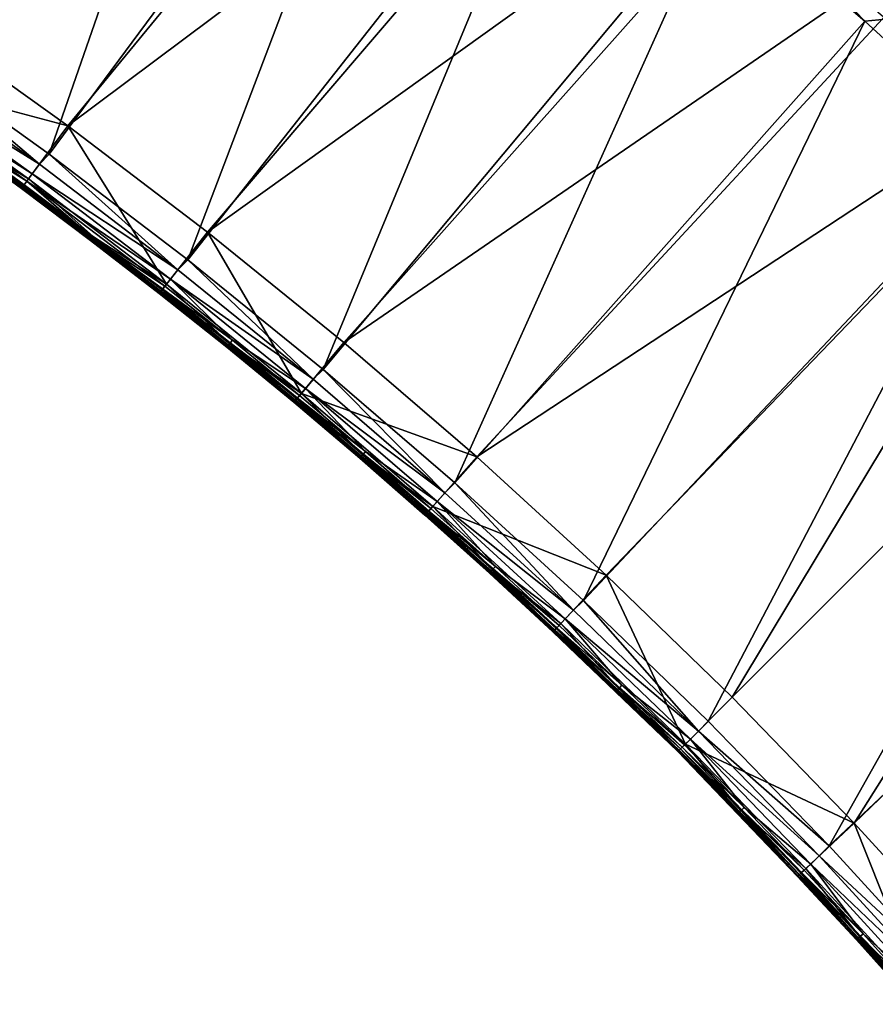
# Model space of a CAD drawing. Header units: metres. Extents: x 1030 to 1344, y -356 to -42.
# Tile 8 of 12: x 1148 to 1206, y -210 to -143. Entities that reach past the tile are written whole.
import ezdxf

# ---------------------------------------------------------------- set-up
doc = ezdxf.new("R2010")
doc.units = ezdxf.units.M

msp = doc.modelspace()

# ---------------------------------------------------------------- linework, layer by layer
at = {"layer": 'None'}
for points in [[(1131.894165, -136.381592, -30.250669), (1174.332275, -101.86322, 0.005715), (1141.793823, -143.054047, -30.250669)], [(1131.894165, -136.381592, -30.250669), (1174.332275, -101.86322, 0.005715), (1141.793823, -143.054047, -30.250669)], [(1174.332275, -101.86322, 0.005715), (1184.812622, -109.481857, 0.005715), (1141.793823, -143.054047, -30.250669)], [(1174.332275, -101.86322, 0.005715), (1184.812622, -109.481857, 0.005715), (1141.793823, -143.054047, -30.250669)], [(1130.769531, -138.399216, -14.260289), (1140.599487, -145.030258, -14.260289), (1153.758423, -103.233139, 9.996095)], [(1140.599487, -145.030258, -14.260289), (1164.598022, -110.545135, 9.996095), (1153.758423, -103.233139, 9.996095)], [(1141.793823, -143.054047, -30.250669), (1184.812622, -109.481857, 0.005715), (1151.494995, -150.011841, -30.250669)], [(1141.793823, -143.054047, -30.250669), (1184.812622, -109.481857, 0.005715), (1151.494995, -150.011841, -30.250669)], [(1184.812622, -109.481857, 0.005715), (1195.073853, -117.393173, 0.005715), (1151.494995, -150.011841, -30.250669)], [(1184.812622, -109.481857, 0.005715), (1195.073853, -117.393173, 0.005715), (1151.494995, -150.011841, -30.250669)], [(1140.599487, -145.030258, -14.260289), (1150.230103, -151.942169, -14.260289), (1164.598022, -110.545135, 9.996095)], [(1150.230103, -151.942169, -14.260289), (1175.224121, -118.171761, 9.996095), (1164.598022, -110.545135, 9.996095)], [(1151.494995, -150.011841, -30.250669), (1195.073853, -117.393173, 0.005715), (1160.987915, -157.251022, -30.250669)], [(1151.494995, -150.011841, -30.250669), (1195.073853, -117.393173, 0.005715), (1160.987915, -157.251022, -30.250669)], [(1195.073853, -117.393173, 0.005715), (1205.106689, -125.592094, 0.005715), (1160.987915, -157.251022, -30.250669)], [(1195.073853, -117.393173, 0.005715), (1205.106689, -125.592094, 0.005715), (1160.987915, -157.251022, -30.250669)], [(1150.230103, -151.942169, -14.260289), (1159.6521, -159.131317, -14.260289), (1175.224121, -118.171761, 9.996095)], [(1159.6521, -159.131317, -14.260289), (1185.626221, -126.109131, 9.996095), (1175.224121, -118.171761, 9.996095)], [(1160.987915, -157.251022, -30.250669), (1205.106689, -125.592094, 0.005715), (1170.263428, -164.766846, -30.250669)], [(1160.987915, -157.251022, -30.250669), (1205.106689, -125.592094, 0.005715), (1170.263428, -164.766846, -30.250669)], [(1205.106689, -125.592094, 0.005715), (1214.902466, -134.072998, 0.005715), (1170.263428, -164.766846, -30.250669)], [(1205.106689, -125.592094, 0.005715), (1214.902466, -134.072998, 0.005715), (1170.263428, -164.766846, -30.250669)], [(1159.6521, -159.131317, -14.260289), (1168.856445, -166.593658, -14.260289), (1185.626221, -126.109131, 9.996095)], [(1168.856445, -166.593658, -14.260289), (1195.793579, -134.352646, 9.996095), (1185.626221, -126.109131, 9.996095)], [(1168.856445, -166.593658, -14.260289), (1177.834473, -174.323059, -14.260289), (1195.793579, -134.352646, 9.996095)], [(1170.263428, -164.766846, -30.250669), (1214.902466, -134.072998, 0.005715), (1179.312622, -172.553925, -30.250669)], [(1170.263428, -164.766846, -30.250669), (1214.902466, -134.072998, 0.005715), (1179.312622, -172.553925, -30.250669)], [(1177.834473, -174.323059, -14.260289), (1205.714722, -142.894119, 9.996095), (1195.793579, -134.352646, 9.996095)], [(1214.902466, -134.072998, 0.005715), (1224.452393, -142.829742, 0.005715), (1179.312622, -172.553925, -30.250669)], [(1214.902466, -134.072998, 0.005715), (1224.452393, -142.829742, 0.005715), (1179.312622, -172.553925, -30.250669)], [(1195.793579, -134.352646, 9.996095), (1205.714722, -142.894119, 9.996095), (1197.599121, -134.468231, 10.480623)], [(1197.599121, -134.468231, 10.480623), (1205.714722, -142.894119, 9.996095), (1207.151245, -142.737091, 10.480619)], [(1205.714722, -142.894119, 9.996095), (1215.37793, -151.724304, 9.996095), (1207.151245, -142.737091, 10.480619)], [(1141.793823, -143.054047, -30.250669), (1151.494995, -150.011841, -30.250669), (1139.219604, -146.745422, -22.456442)], [(1177.834473, -174.323059, -14.260289), (1186.577637, -182.312637, -14.260289), (1205.714722, -142.894119, 9.996095)], [(1179.312622, -172.553925, -30.250669), (1224.452393, -142.829742, 0.005715), (1188.126709, -180.606384, -30.250669)], [(1179.312622, -172.553925, -30.250669), (1224.452393, -142.829742, 0.005715), (1188.126709, -180.606384, -30.250669)], [(1186.577637, -182.312637, -14.260289), (1215.37793, -151.724304, 9.996095), (1205.714722, -142.894119, 9.996095)], [(1224.452393, -142.829742, 0.005715), (1196.691895, -188.911957, -30.250669), (1188.126709, -180.606384, -30.250669)], [(1224.452393, -142.829742, 0.005715), (1196.691895, -188.911957, -30.250669), (1188.126709, -180.606384, -30.250669)], [(1224.452393, -142.829742, 0.005715), (1233.748291, -151.855606, 0.005715), (1196.691895, -188.911957, -30.250669)], [(1224.452393, -142.829742, 0.005715), (1233.748291, -151.855606, 0.005715), (1196.691895, -188.911957, -30.250669)], [(1149.551392, -152.627014, -14.944202), (1140.599487, -145.030258, -14.260289), (1139.92627, -145.723755, -14.944328)], [(1150.230103, -151.942169, -14.260289), (1140.599487, -145.030258, -14.260289), (1149.551392, -152.627014, -14.944202)], [(1139.464355, -146.384872, -15.803617), (1149.551392, -152.627014, -14.944202), (1139.92627, -145.723755, -14.944328)], [(1139.108765, -146.894424, -16.803064), (1149.069214, -153.273788, -15.803478), (1139.464355, -146.384872, -15.803617)], [(1139.219604, -146.745422, -22.456442), (1148.816406, -153.628082, -22.456442), (1143.758179, -150.543335, -21.387062)], [(1139.219604, -146.745422, -22.456442), (1151.494995, -150.011841, -30.250669), (1148.816406, -153.628082, -22.456442)], [(1139.464355, -146.384872, -15.803617), (1149.069214, -153.273788, -15.803478), (1149.551392, -152.627014, -14.944202)], [(1143.686768, -150.634766, -17.903299), (1148.69812, -153.772385, -16.802982), (1139.108765, -146.894424, -16.803064)], [(1139.108765, -146.894424, -16.803064), (1148.69812, -153.772385, -16.802982), (1149.069214, -153.273788, -15.803478)], [(1151.494995, -150.011841, -30.250669), (1158.206665, -160.78862, -22.456442), (1148.816406, -153.628082, -22.456442)], [(1151.494995, -150.011841, -30.250669), (1160.987915, -157.251022, -30.250669), (1158.206665, -160.78862, -22.456442)], [(1143.599365, -150.760345, -20.239607), (1148.332886, -154.2677, -19.652256), (1143.570557, -150.798981, -19.652182)], [(1143.570557, -150.798981, -19.652182), (1148.338013, -154.259369, -19.063374), (1143.575684, -150.790619, -19.063316)], [(1143.570557, -150.798981, -19.652182), (1148.332886, -154.2677, -19.652256), (1148.338013, -154.259369, -19.063374)], [(1143.575684, -150.790619, -19.063316), (1148.377563, -154.205032, -18.478552), (1143.614502, -150.735733, -18.478519)], [(1143.575684, -150.790619, -19.063316), (1148.338013, -154.259369, -19.063374), (1148.377563, -154.205032, -18.478552)], [(1143.662231, -150.674622, -20.819952), (1148.362427, -154.229568, -20.239689), (1143.599365, -150.760345, -20.239607)], [(1143.599365, -150.760345, -20.239607), (1148.362427, -154.229568, -20.239689), (1148.332886, -154.2677, -19.652256)], [(1143.614502, -150.735733, -18.478519), (1148.451294, -154.105148, -17.903307), (1143.686768, -150.634766, -17.903299)], [(1143.614502, -150.735733, -18.478519), (1148.377563, -154.205032, -18.478552), (1148.451294, -154.105148, -17.903307)], [(1143.758179, -150.543335, -21.387062), (1148.42688, -154.144867, -20.820032), (1143.662231, -150.674622, -20.819952)], [(1143.662231, -150.674622, -20.819952), (1148.42688, -154.144867, -20.820032), (1148.362427, -154.229568, -20.239689)], [(1143.686768, -150.634766, -17.903299), (1148.451294, -154.105148, -17.903307), (1148.69812, -153.772385, -16.802982)], [(1148.816406, -153.628082, -22.456442), (1148.524902, -154.015137, -21.387129), (1143.758179, -150.543335, -21.387062)], [(1143.758179, -150.543335, -21.387062), (1148.524902, -154.015137, -21.387129), (1148.42688, -154.144867, -20.820032)], [(1158.970215, -159.809357, -14.944121), (1150.230103, -151.942169, -14.260289), (1149.551392, -152.627014, -14.944202)], [(1159.6521, -159.131317, -14.260289), (1150.230103, -151.942169, -14.260289), (1158.970215, -159.809357, -14.944121)], [(1186.577637, -182.312637, -14.260289), (1195.062866, -190.541031, -14.260289), (1215.37793, -151.724304, 9.996095)], [(1195.062866, -190.541031, -14.260289), (1224.770752, -160.833145, 9.996095), (1215.37793, -151.724304, 9.996095)], [(1204.997559, -197.477173, -30.250669), (1196.691895, -188.911957, -30.250669), (1233.748291, -151.855606, 0.005715)], [(1204.997559, -197.477173, -30.250669), (1196.691895, -188.911957, -30.250669), (1233.748291, -151.855606, 0.005715)], [(1242.77417, -161.151566, 0.005715), (1204.997559, -197.477173, -30.250669), (1233.748291, -151.855606, 0.005715)], [(1204.997559, -197.477173, -30.250669), (1233.748291, -151.855606, 0.005715), (1242.77417, -161.151566, 0.005715)], [(1149.069214, -153.273788, -15.803478), (1158.970215, -159.809357, -14.944121), (1149.551392, -152.627014, -14.944202)], [(1148.69812, -153.772385, -16.802982), (1158.468262, -160.441208, -15.803391), (1149.069214, -153.273788, -15.803478)], [(1149.069214, -153.273788, -15.803478), (1158.468262, -160.441208, -15.803391), (1158.970215, -159.809357, -14.944121)], [(1148.42688, -154.144867, -20.820032), (1153.074219, -157.768158, -20.239758), (1148.362427, -154.229568, -20.239689)], [(1148.377563, -154.205032, -18.478552), (1153.164551, -157.644928, -17.903316), (1148.451294, -154.105148, -17.903307)], [(1148.524902, -154.015137, -21.387129), (1153.140015, -157.684509, -20.820099), (1148.42688, -154.144867, -20.820032)], [(1148.42688, -154.144867, -20.820032), (1153.140015, -157.684509, -20.820099), (1153.074219, -157.768158, -20.239758)], [(1148.451294, -154.105148, -17.903307), (1153.164551, -157.644928, -17.903316), (1148.69812, -153.772385, -16.802982)], [(1148.524902, -154.015137, -21.387129), (1148.816406, -153.628082, -22.456442), (1153.240234, -157.55632, -21.387184)], [(1148.524902, -154.015137, -21.387129), (1153.240234, -157.55632, -21.387184), (1153.140015, -157.684509, -20.820099)], [(1153.164551, -157.644928, -17.903316), (1158.082153, -160.92836, -16.802935), (1148.69812, -153.772385, -16.802982)], [(1148.69812, -153.772385, -16.802982), (1158.082153, -160.92836, -16.802935), (1158.468262, -160.441208, -15.803391)], [(1148.816406, -153.628082, -22.456442), (1158.206665, -160.78862, -22.456442), (1153.240234, -157.55632, -21.387184)], [(1148.362427, -154.229568, -20.239689), (1153.043945, -157.805801, -19.652319), (1148.332886, -154.2677, -19.652256)], [(1148.332886, -154.2677, -19.652256), (1153.049072, -157.797501, -19.063421), (1148.338013, -154.259369, -19.063374)], [(1148.332886, -154.2677, -19.652256), (1153.043945, -157.805801, -19.652319), (1153.049072, -157.797501, -19.063421)], [(1148.338013, -154.259369, -19.063374), (1153.089478, -157.743729, -18.478582), (1148.377563, -154.205032, -18.478552)], [(1148.338013, -154.259369, -19.063374), (1153.049072, -157.797501, -19.063421), (1153.089478, -157.743729, -18.478582)], [(1148.362427, -154.229568, -20.239689), (1153.074219, -157.768158, -20.239758), (1153.043945, -157.805801, -19.652319)], [(1148.377563, -154.205032, -18.478552), (1153.089478, -157.743729, -18.478582), (1153.164551, -157.644928, -17.903316)], [(1160.987915, -157.251022, -30.250669), (1167.381104, -168.222656, -22.456442), (1158.206665, -160.78862, -22.456442)], [(1160.987915, -157.251022, -30.250669), (1170.263428, -164.766846, -30.250669), (1167.381104, -168.222656, -22.456442)], [(1153.074219, -157.768158, -20.239758), (1157.702515, -161.412704, -19.652355), (1153.043945, -157.805801, -19.652319)], [(1153.043945, -157.805801, -19.652319), (1157.707764, -161.404449, -19.063452), (1153.049072, -157.797501, -19.063421)], [(1153.043945, -157.805801, -19.652319), (1157.702515, -161.412704, -19.652355), (1157.707764, -161.404449, -19.063452)], [(1153.049072, -157.797501, -19.063421), (1157.748901, -161.351257, -18.478601), (1153.089478, -157.743729, -18.478582)], [(1153.049072, -157.797501, -19.063421), (1157.707764, -161.404449, -19.063452), (1157.748901, -161.351257, -18.478601)], [(1153.140015, -157.684509, -20.820099), (1157.733521, -161.37558, -20.239799), (1153.074219, -157.768158, -20.239758)], [(1153.074219, -157.768158, -20.239758), (1157.733521, -161.37558, -20.239799), (1157.702515, -161.412704, -19.652355)], [(1153.089478, -157.743729, -18.478582), (1157.825439, -161.253586, -17.903322), (1153.164551, -157.644928, -17.903316)], [(1153.089478, -157.743729, -18.478582), (1157.748901, -161.351257, -18.478601), (1157.825439, -161.253586, -17.903322)], [(1153.240234, -157.55632, -21.387184), (1157.800781, -161.292984, -20.820139), (1153.140015, -157.684509, -20.820099)], [(1153.140015, -157.684509, -20.820099), (1157.800781, -161.292984, -20.820139), (1157.733521, -161.37558, -20.239799)], [(1153.164551, -157.644928, -17.903316), (1157.825439, -161.253586, -17.903322), (1157.93689, -161.112106, -17.343054)], [(1153.164551, -157.644928, -17.903316), (1157.93689, -161.112106, -17.343054), (1158.082153, -160.92836, -16.802935)], [(1153.240234, -157.55632, -21.387184), (1158.206665, -160.78862, -22.456442), (1157.902954, -161.166397, -21.387215)], [(1153.240234, -157.55632, -21.387184), (1157.902954, -161.166397, -21.387215), (1157.800781, -161.292984, -20.820139)], [(1168.172974, -167.266083, -14.944153), (1159.6521, -159.131317, -14.260289), (1158.970215, -159.809357, -14.944121)], [(1168.172974, -167.266083, -14.944153), (1168.856445, -166.593658, -14.260289), (1159.6521, -159.131317, -14.260289)], [(1158.468262, -160.441208, -15.803391), (1168.172974, -167.266083, -14.944153), (1158.970215, -159.809357, -14.944121)], [(1158.206665, -160.78862, -22.456442), (1162.511963, -164.844803, -21.387215), (1157.902954, -161.166397, -21.387215)], [(1158.082153, -160.92836, -16.802935), (1162.694336, -164.609192, -16.802938), (1158.468262, -160.441208, -15.803391)], [(1158.206665, -160.78862, -22.456442), (1167.381104, -168.222656, -22.456442), (1162.511963, -164.844803, -21.387215)], [(1158.468262, -160.441208, -15.803391), (1162.694336, -164.609192, -16.802938), (1167.652466, -167.882507, -15.803427)], [(1158.468262, -160.441208, -15.803391), (1167.652466, -167.882507, -15.803427), (1168.172974, -167.266083, -14.944153)], [(1224.770752, -160.833145, 9.996095), (1195.062866, -190.541031, -14.260289), (1203.29126, -199.026215, -14.260289)], [(1233.879639, -170.225998, 9.996095), (1224.770752, -160.833145, 9.996095), (1203.29126, -199.026215, -14.260289)], [(1157.733521, -161.37558, -20.239799), (1162.307617, -165.087891, -19.652355), (1157.702515, -161.412704, -19.652355)], [(1157.702515, -161.412704, -19.652355), (1162.312988, -165.079681, -19.063452), (1157.707764, -161.404449, -19.063452)], [(1157.702515, -161.412704, -19.652355), (1162.307617, -165.087891, -19.652355), (1162.312988, -165.079681, -19.063452)], [(1157.707764, -161.404449, -19.063452), (1162.354736, -165.027069, -18.478603), (1157.748901, -161.351257, -18.478601)], [(1157.707764, -161.404449, -19.063452), (1162.312988, -165.079681, -19.063452), (1162.354736, -165.027069, -18.478603)], [(1157.800781, -161.292984, -20.820139), (1162.339233, -165.051285, -20.239798), (1157.733521, -161.37558, -20.239799)], [(1157.733521, -161.37558, -20.239799), (1162.339233, -165.051285, -20.239798), (1162.307617, -165.087891, -19.652355)], [(1157.748901, -161.351257, -18.478601), (1162.432739, -164.930527, -17.903324), (1157.825439, -161.253586, -17.903322)], [(1157.748901, -161.351257, -18.478601), (1162.354736, -165.027069, -18.478603), (1162.432739, -164.930527, -17.903324)], [(1157.902954, -161.166397, -21.387215), (1162.407715, -164.969772, -20.820137), (1157.800781, -161.292984, -20.820139)], [(1157.800781, -161.292984, -20.820139), (1162.407715, -164.969772, -20.820137), (1162.339233, -165.051285, -20.239798)], [(1157.825439, -161.253586, -17.903322), (1162.546387, -164.790726, -17.343058), (1157.93689, -161.112106, -17.343054)], [(1157.825439, -161.253586, -17.903322), (1162.432739, -164.930527, -17.903324), (1162.546387, -164.790726, -17.343058)], [(1157.902954, -161.166397, -21.387215), (1162.511963, -164.844803, -21.387215), (1162.407715, -164.969772, -20.820137)], [(1157.93689, -161.112106, -17.343054), (1162.694336, -164.609192, -16.802938), (1158.082153, -160.92836, -16.802935)], [(1157.93689, -161.112106, -17.343054), (1162.546387, -164.790726, -17.343058), (1162.694336, -164.609192, -16.802938)], [(1213.049927, -206.29126, -30.250669), (1204.997559, -197.477173, -30.250669), (1242.77417, -161.151566, 0.005715)], [(1213.049927, -206.29126, -30.250669), (1204.997559, -197.477173, -30.250669), (1242.77417, -161.151566, 0.005715)], [(1162.511963, -164.844803, -21.387215), (1166.959961, -168.714249, -20.820103), (1162.407715, -164.969772, -20.820137)], [(1162.432739, -164.930527, -17.903324), (1167.101196, -168.53714, -17.343065), (1162.546387, -164.790726, -17.343058)], [(1167.381104, -168.222656, -22.456442), (1167.06604, -168.590897, -21.387186), (1162.511963, -164.844803, -21.387215)], [(1162.511963, -164.844803, -21.387215), (1167.06604, -168.590897, -21.387186), (1166.959961, -168.714249, -20.820103)], [(1162.546387, -164.790726, -17.343058), (1167.251831, -168.357834, -16.802958), (1162.694336, -164.609192, -16.802938)], [(1162.546387, -164.790726, -17.343058), (1167.101196, -168.53714, -17.343065), (1167.251831, -168.357834, -16.802958)], [(1162.694336, -164.609192, -16.802938), (1167.251831, -168.357834, -16.802958), (1167.652466, -167.882507, -15.803427)], [(1170.263428, -164.766846, -30.250669), (1179.312622, -172.553925, -30.250669), (1167.381104, -168.222656, -22.456442)], [(1162.339233, -165.051285, -20.239798), (1166.858154, -168.830795, -19.652323), (1162.307617, -165.087891, -19.652355)], [(1162.307617, -165.087891, -19.652355), (1166.863525, -168.822617, -19.063427), (1162.312988, -165.079681, -19.063452)], [(1162.307617, -165.087891, -19.652355), (1166.858154, -168.830795, -19.652323), (1166.863525, -168.822617, -19.063427)], [(1162.312988, -165.079681, -19.063452), (1166.906128, -168.770615, -18.478588), (1162.354736, -165.027069, -18.478603)], [(1162.312988, -165.079681, -19.063452), (1166.863525, -168.822617, -19.063427), (1166.906128, -168.770615, -18.478588)], [(1162.407715, -164.969772, -20.820137), (1166.890259, -168.794693, -20.239763), (1162.339233, -165.051285, -20.239798)], [(1162.339233, -165.051285, -20.239798), (1166.890259, -168.794693, -20.239763), (1166.858154, -168.830795, -19.652323)], [(1162.354736, -165.027069, -18.478603), (1166.985596, -168.675247, -17.903322), (1162.432739, -164.930527, -17.903324)], [(1162.354736, -165.027069, -18.478603), (1166.906128, -168.770615, -18.478588), (1166.985596, -168.675247, -17.903322)], [(1162.407715, -164.969772, -20.820137), (1166.959961, -168.714249, -20.820103), (1166.890259, -168.794693, -20.239763)], [(1162.432739, -164.930527, -17.903324), (1166.985596, -168.675247, -17.903322), (1167.101196, -168.53714, -17.343065)], [(1177.151123, -174.992004, -14.944246), (1168.856445, -166.593658, -14.260289), (1168.172974, -167.266083, -14.944153)], [(1177.834473, -174.323059, -14.260289), (1168.856445, -166.593658, -14.260289), (1177.151123, -174.992004, -14.944246)], [(1167.652466, -167.882507, -15.803427), (1177.151123, -174.992004, -14.944246), (1168.172974, -167.266083, -14.944153)], [(1167.06604, -168.590897, -21.387186), (1167.381104, -168.222656, -22.456442), (1171.564209, -172.404022, -21.38714)], [(1167.652466, -167.882507, -15.803427), (1167.251831, -168.357834, -16.802958), (1171.753662, -172.173721, -16.802986)], [(1171.564209, -172.404022, -21.38714), (1167.381104, -168.222656, -22.456442), (1176.330566, -175.924454, -22.456442)], [(1167.381104, -168.222656, -22.456442), (1179.312622, -172.553925, -30.250669), (1176.330566, -175.924454, -22.456442)], [(1171.753662, -172.173721, -16.802986), (1176.613037, -175.592957, -15.80353), (1167.652466, -167.882507, -15.803427)], [(1176.613037, -175.592957, -15.80353), (1177.151123, -174.992004, -14.944246), (1167.652466, -167.882507, -15.803427)], [(1166.858154, -168.830795, -19.652323), (1166.890259, -168.794693, -20.239763), (1171.353027, -172.640808, -19.652273)], [(1166.863525, -168.822617, -19.063427), (1166.858154, -168.830795, -19.652323), (1171.358521, -172.632721, -19.063391)], [(1171.358521, -172.632721, -19.063391), (1166.858154, -168.830795, -19.652323), (1171.353027, -172.640808, -19.652273)], [(1166.906128, -168.770615, -18.478588), (1166.863525, -168.822617, -19.063427), (1171.401978, -172.58136, -18.478567)], [(1171.401978, -172.58136, -18.478567), (1166.863525, -168.822617, -19.063427), (1171.358521, -172.632721, -19.063391)], [(1166.890259, -168.794693, -20.239763), (1166.959961, -168.714249, -20.820103), (1171.38562, -172.605194, -20.239708)], [(1171.353027, -172.640808, -19.652273), (1166.890259, -168.794693, -20.239763), (1171.38562, -172.605194, -20.239708)], [(1166.985596, -168.675247, -17.903322), (1166.906128, -168.770615, -18.478588), (1171.482788, -172.487167, -17.903318)], [(1171.482788, -172.487167, -17.903318), (1166.906128, -168.770615, -18.478588), (1171.401978, -172.58136, -18.478567)], [(1166.959961, -168.714249, -20.820103), (1167.06604, -168.590897, -21.387186), (1171.456421, -172.525787, -20.820047)], [(1171.38562, -172.605194, -20.239708), (1166.959961, -168.714249, -20.820103), (1171.456421, -172.525787, -20.820047)], [(1167.101196, -168.53714, -17.343065), (1166.985596, -168.675247, -17.903322), (1171.600464, -172.350784, -17.343079)], [(1171.600464, -172.350784, -17.343079), (1166.985596, -168.675247, -17.903322), (1171.482788, -172.487167, -17.903318)], [(1171.456421, -172.525787, -20.820047), (1167.06604, -168.590897, -21.387186), (1171.564209, -172.404022, -21.38714)], [(1167.251831, -168.357834, -16.802958), (1167.101196, -168.53714, -17.343065), (1171.753662, -172.173721, -16.802986)], [(1171.753662, -172.173721, -16.802986), (1167.101196, -168.53714, -17.343065), (1171.600464, -172.350784, -17.343079)], [(1233.879639, -170.225998, 9.996095), (1203.29126, -199.026215, -14.260289), (1211.280884, -207.769424, -14.260289)], [(1171.600464, -172.350784, -17.343079), (1176.198853, -176.056335, -16.803017), (1171.753662, -172.173721, -16.802986)], [(1176.198853, -176.056335, -16.803017), (1176.613037, -175.592957, -15.80353), (1171.753662, -172.173721, -16.802986)], [(1171.38562, -172.605194, -20.239708), (1175.791138, -176.51738, -19.65222), (1171.353027, -172.640808, -19.652273)], [(1171.353027, -172.640808, -19.652273), (1175.796875, -176.50943, -19.063349), (1171.358521, -172.632721, -19.063391)], [(1175.791138, -176.51738, -19.65222), (1175.796875, -176.50943, -19.063349), (1171.353027, -172.640808, -19.652273)], [(1171.358521, -172.632721, -19.063391), (1175.841064, -176.45874, -18.478542), (1171.401978, -172.58136, -18.478567)], [(1175.796875, -176.50943, -19.063349), (1175.841064, -176.45874, -18.478542), (1171.358521, -172.632721, -19.063391)], [(1171.456421, -172.525787, -20.820047), (1175.824219, -176.482178, -20.239645), (1171.38562, -172.605194, -20.239708)], [(1175.824219, -176.482178, -20.239645), (1175.791138, -176.51738, -19.65222), (1171.38562, -172.605194, -20.239708)], [(1171.401978, -172.58136, -18.478567), (1175.92334, -176.365768, -17.903313), (1171.482788, -172.487167, -17.903318)], [(1175.841064, -176.45874, -18.478542), (1175.92334, -176.365768, -17.903313), (1171.401978, -172.58136, -18.478567)], [(1171.564209, -172.404022, -21.38714), (1175.895996, -176.403748, -20.819988), (1171.456421, -172.525787, -20.820047)], [(1175.895996, -176.403748, -20.819988), (1175.824219, -176.482178, -20.239645), (1171.456421, -172.525787, -20.820047)], [(1171.482788, -172.487167, -17.903318), (1176.042969, -176.23114, -17.343094), (1171.600464, -172.350784, -17.343079)], [(1175.92334, -176.365768, -17.903313), (1176.042969, -176.23114, -17.343094), (1171.482788, -172.487167, -17.903318)], [(1176.330566, -175.924454, -22.456442), (1176.005371, -176.283478, -21.387093), (1171.564209, -172.404022, -21.38714)], [(1176.005371, -176.283478, -21.387093), (1175.895996, -176.403748, -20.819988), (1171.564209, -172.404022, -21.38714)], [(1176.042969, -176.23114, -17.343094), (1176.198853, -176.056335, -16.803017), (1171.600464, -172.350784, -17.343079)], [(1179.312622, -172.553925, -30.250669), (1188.126709, -180.606384, -30.250669), (1176.330566, -175.924454, -22.456442)], [(1177.834473, -174.323059, -14.260289), (1177.151123, -174.992004, -14.944246), (1185.895874, -182.981293, -14.944335)], [(1186.577637, -182.312637, -14.260289), (1177.834473, -174.323059, -14.260289), (1185.895874, -182.981293, -14.944335)], [(1176.613037, -175.592957, -15.80353), (1176.198853, -176.056335, -16.803017), (1180.586182, -180.00499, -16.803047)], [(1185.895874, -182.981293, -14.944335), (1177.151123, -174.992004, -14.944246), (1176.613037, -175.592957, -15.80353)], [(1185.341553, -183.567062, -15.803628), (1185.895874, -182.981293, -14.944335), (1176.613037, -175.592957, -15.80353)], [(1185.341553, -183.567062, -15.803628), (1176.613037, -175.592957, -15.80353), (1180.586182, -180.00499, -16.803047)], [(1175.895996, -176.403748, -20.819988), (1176.005371, -176.283478, -21.387093), (1180.277588, -180.347427, -20.819933)], [(1180.427856, -180.177536, -17.343107), (1176.042969, -176.23114, -17.343094), (1175.92334, -176.365768, -17.903313)], [(1180.38855, -180.228561, -21.387047), (1176.005371, -176.283478, -21.387093), (1176.330566, -175.924454, -22.456442)], [(1180.277588, -180.347427, -20.819933), (1176.005371, -176.283478, -21.387093), (1180.38855, -180.228561, -21.387047)], [(1180.586182, -180.00499, -16.803047), (1176.198853, -176.056335, -16.803017), (1176.042969, -176.23114, -17.343094)], [(1180.427856, -180.177536, -17.343107), (1180.586182, -180.00499, -16.803047), (1176.042969, -176.23114, -17.343094)], [(1185.046387, -183.887619, -22.456442), (1180.38855, -180.228561, -21.387047), (1176.330566, -175.924454, -22.456442)], [(1176.330566, -175.924454, -22.456442), (1188.126709, -180.606384, -30.250669), (1185.046387, -183.887619, -22.456442)], [(1180.171631, -180.459839, -19.65217), (1175.791138, -176.51738, -19.65222), (1175.824219, -176.482178, -20.239645)], [(1180.177612, -180.452087, -19.063311), (1175.796875, -176.50943, -19.063349), (1175.791138, -176.51738, -19.65222)], [(1180.171631, -180.459839, -19.65217), (1180.177612, -180.452087, -19.063311), (1175.791138, -176.51738, -19.65222)], [(1180.222656, -180.402115, -18.478521), (1175.841064, -176.45874, -18.478542), (1175.796875, -176.50943, -19.063349)], [(1180.177612, -180.452087, -19.063311), (1180.222656, -180.402115, -18.478521), (1175.796875, -176.50943, -19.063349)], [(1180.204956, -180.424988, -20.23959), (1175.824219, -176.482178, -20.239645), (1175.895996, -176.403748, -20.819988)], [(1180.204956, -180.424988, -20.23959), (1180.171631, -180.459839, -19.65217), (1175.824219, -176.482178, -20.239645)], [(1180.306274, -180.310394, -17.903309), (1175.92334, -176.365768, -17.903313), (1175.841064, -176.45874, -18.478542)], [(1180.222656, -180.402115, -18.478521), (1180.306274, -180.310394, -17.903309), (1175.841064, -176.45874, -18.478542)], [(1180.277588, -180.347427, -20.819933), (1180.204956, -180.424988, -20.23959), (1175.895996, -176.403748, -20.819988)], [(1180.306274, -180.310394, -17.903309), (1180.427856, -180.177536, -17.343107), (1175.92334, -176.365768, -17.903313)], [(1184.60022, -184.355789, -20.819883), (1180.277588, -180.347427, -20.819933), (1180.38855, -180.228561, -21.387047)], [(1184.753906, -184.188858, -17.343121), (1180.427856, -180.177536, -17.343107), (1180.306274, -180.310394, -17.903309)], [(1184.712402, -184.238251, -21.387005), (1180.38855, -180.228561, -21.387047), (1185.046387, -183.887619, -22.456442)], [(1184.60022, -184.355789, -20.819883), (1180.38855, -180.228561, -21.387047), (1184.712402, -184.238251, -21.387005)], [(1184.914673, -184.018585, -16.803076), (1180.586182, -180.00499, -16.803047), (1180.427856, -180.177536, -17.343107)], [(1184.753906, -184.188858, -17.343121), (1184.914673, -184.018585, -16.803076), (1180.427856, -180.177536, -17.343107)], [(1185.341553, -183.567062, -15.803628), (1180.586182, -180.00499, -16.803047), (1184.914673, -184.018585, -16.803076)], [(1184.493164, -184.467102, -19.652124), (1180.171631, -180.459839, -19.65217), (1180.204956, -180.424988, -20.23959)], [(1184.499512, -184.459579, -19.063276), (1180.177612, -180.452087, -19.063311), (1180.171631, -180.459839, -19.65217)], [(1184.493164, -184.467102, -19.652124), (1184.499512, -184.459579, -19.063276), (1180.171631, -180.459839, -19.65217)], [(1184.54541, -184.410385, -18.478502), (1180.222656, -180.402115, -18.478521), (1180.177612, -180.452087, -19.063311)], [(1184.499512, -184.459579, -19.063276), (1184.54541, -184.410385, -18.478502), (1180.177612, -180.452087, -19.063311)], [(1184.526733, -184.432526, -20.239538), (1180.204956, -180.424988, -20.23959), (1180.277588, -180.347427, -20.819933)], [(1184.526733, -184.432526, -20.239538), (1184.493164, -184.467102, -19.652124), (1180.204956, -180.424988, -20.23959)], [(1184.630371, -184.319931, -17.903307), (1180.306274, -180.310394, -17.903309), (1180.222656, -180.402115, -18.478521)], [(1184.54541, -184.410385, -18.478502), (1184.630371, -184.319931, -17.903307), (1180.222656, -180.402115, -18.478521)], [(1184.60022, -184.355789, -20.819883), (1184.526733, -184.432526, -20.239538), (1180.277588, -180.347427, -20.819933)], [(1184.630371, -184.319931, -17.903307), (1184.753906, -184.188858, -17.343121), (1180.306274, -180.310394, -17.903309)], [(1188.126709, -180.606384, -30.250669), (1193.51001, -192.093964, -22.456442), (1185.046387, -183.887619, -22.456442)], [(1188.126709, -180.606384, -30.250669), (1196.691895, -188.911957, -30.250669), (1193.51001, -192.093964, -22.456442)], [(1186.577637, -182.312637, -14.260289), (1185.895874, -182.981293, -14.944335), (1194.392944, -191.210983, -14.950663)], [(1195.062866, -190.541031, -14.260289), (1186.577637, -182.312637, -14.260289), (1194.392944, -191.210983, -14.950663)], [(1194.392944, -191.210983, -14.950663), (1185.895874, -182.981293, -14.944335), (1185.341553, -183.567062, -15.803628)], [(1189.182983, -188.095901, -16.803106), (1185.341553, -183.567062, -15.803628), (1184.914673, -184.018585, -16.803076)], [(1193.848145, -191.755707, -15.834533), (1185.341553, -183.567062, -15.803628), (1189.182983, -188.095901, -16.803106)], [(1193.848145, -191.755707, -15.834533), (1194.392944, -191.210983, -14.950663), (1185.341553, -183.567062, -15.803628)], [(1188.894409, -188.393127, -17.903305), (1184.630371, -184.319931, -17.903307), (1184.54541, -184.410385, -18.478502)], [(1188.862671, -188.427689, -20.81983), (1184.60022, -184.355789, -20.819883), (1184.712402, -184.238251, -21.387005)], [(1189.019897, -188.26387, -17.343136), (1184.753906, -184.188858, -17.343121), (1184.630371, -184.319931, -17.903307)], [(1188.894409, -188.393127, -17.903305), (1189.019897, -188.26387, -17.343136), (1184.630371, -184.319931, -17.903307)], [(1188.976196, -188.311462, -21.386961), (1184.712402, -184.238251, -21.387005), (1185.046387, -183.887619, -22.456442)], [(1188.862671, -188.427689, -20.81983), (1184.712402, -184.238251, -21.387005), (1188.976196, -188.311462, -21.386961)], [(1189.182983, -188.095901, -16.803106), (1184.914673, -184.018585, -16.803076), (1184.753906, -184.188858, -17.343121)], [(1189.019897, -188.26387, -17.343136), (1189.182983, -188.095901, -16.803106), (1184.753906, -184.188858, -17.343121)], [(1185.046387, -183.887619, -22.456442), (1193.51001, -192.093964, -22.456442), (1188.976196, -188.311462, -21.386961)], [(1188.754639, -188.537933, -19.652077), (1184.493164, -184.467102, -19.652124), (1184.526733, -184.432526, -20.239538)], [(1188.761353, -188.530685, -19.063242), (1184.499512, -184.459579, -19.063276), (1184.493164, -184.467102, -19.652124)], [(1188.754639, -188.537933, -19.652077), (1188.761353, -188.530685, -19.063242), (1184.493164, -184.467102, -19.652124)], [(1188.807983, -188.482269, -18.478483), (1184.54541, -184.410385, -18.478502), (1184.499512, -184.459579, -19.063276)], [(1188.761353, -188.530685, -19.063242), (1188.807983, -188.482269, -18.478483), (1184.499512, -184.459579, -19.063276)], [(1188.788452, -188.503632, -20.239485), (1184.526733, -184.432526, -20.239538), (1184.60022, -184.355789, -20.819883)], [(1188.788452, -188.503632, -20.239485), (1188.754639, -188.537933, -19.652077), (1184.526733, -184.432526, -20.239538)], [(1188.807983, -188.482269, -18.478483), (1188.894409, -188.393127, -17.903305), (1184.54541, -184.410385, -18.478502)], [(1188.862671, -188.427689, -20.81983), (1188.788452, -188.503632, -20.239485), (1184.60022, -184.355789, -20.819883)], [(1193.070923, -192.532974, -20.81394), (1188.862671, -188.427689, -20.81983), (1188.976196, -188.311462, -21.386961)], [(1193.302612, -192.301285, -17.391758), (1189.019897, -188.26387, -17.343136), (1188.894409, -188.393127, -17.903305)], [(1193.51001, -192.093964, -22.456442), (1193.173706, -192.430161, -21.384371), (1188.976196, -188.311462, -21.386961)], [(1188.976196, -188.311462, -21.386961), (1193.173706, -192.430161, -21.384371), (1193.070923, -192.532974, -20.81394)], [(1193.450684, -192.153214, -16.854446), (1189.182983, -188.095901, -16.803106), (1189.019897, -188.26387, -17.343136)], [(1193.302612, -192.301285, -17.391758), (1193.450684, -192.153214, -16.854446), (1189.019897, -188.26387, -17.343136)], [(1193.450684, -192.153214, -16.854446), (1193.848145, -191.755707, -15.834533), (1189.182983, -188.095901, -16.803106)], [(1193.002686, -192.601227, -19.649338), (1188.754639, -188.537933, -19.652077), (1188.788452, -188.503632, -20.239485)], [(1193.031006, -192.572876, -19.068869), (1188.761353, -188.530685, -19.063242), (1188.754639, -188.537933, -19.652077)], [(1193.002686, -192.601227, -19.649338), (1193.031006, -192.572876, -19.068869), (1188.754639, -188.537933, -19.652077)], [(1193.092773, -192.511124, -18.499107), (1188.807983, -188.482269, -18.478483), (1188.761353, -188.530685, -19.063242)], [(1193.031006, -192.572876, -19.068869), (1193.092773, -192.511124, -18.499107), (1188.761353, -188.530685, -19.063242)], [(1193.014526, -192.589371, -20.233046), (1188.788452, -188.503632, -20.239485), (1188.862671, -188.427689, -20.81983)], [(1193.014526, -192.589371, -20.233046), (1193.002686, -192.601227, -19.649338), (1188.788452, -188.503632, -20.239485)], [(1193.183716, -192.420227, -17.940363), (1188.894409, -188.393127, -17.903305), (1188.807983, -188.482269, -18.478483)], [(1193.092773, -192.511124, -18.499107), (1193.183716, -192.420227, -17.940363), (1188.807983, -188.482269, -18.478483)], [(1193.070923, -192.532974, -20.81394), (1193.014526, -192.589371, -20.233046), (1188.862671, -188.427689, -20.81983)], [(1193.183716, -192.420227, -17.940363), (1193.302612, -192.301285, -17.391758), (1188.894409, -188.393127, -17.903305)], [(1204.997559, -197.477173, -30.250669), (1193.51001, -192.093964, -22.456442), (1196.691895, -188.911957, -30.250669)], [(1203.29126, -199.026215, -14.260289), (1195.062866, -190.541031, -14.260289), (1194.392944, -191.210983, -14.950663)], [(1194.392944, -191.210983, -14.950663), (1193.848145, -191.755707, -15.834533), (1202.622925, -199.708374, -14.944335)], [(1202.622925, -199.708374, -14.944335), (1203.29126, -199.026215, -14.260289), (1194.392944, -191.210983, -14.950663)], [(1193.173706, -192.430161, -21.384371), (1193.51001, -192.093964, -22.456442), (1197.292725, -196.628036, -21.386961)], [(1193.302612, -192.301285, -17.391758), (1193.183716, -192.420227, -17.940363), (1197.340332, -196.584396, -17.343136)], [(1197.508301, -196.42128, -16.803106), (1193.450684, -192.153214, -16.854446), (1193.302612, -192.301285, -17.391758)], [(1197.508301, -196.42128, -16.803106), (1193.302612, -192.301285, -17.391758), (1197.340332, -196.584396, -17.343136)], [(1193.848145, -191.755707, -15.834533), (1193.450684, -192.153214, -16.854446), (1197.508301, -196.42128, -16.803106)], [(1197.292725, -196.628036, -21.386961), (1193.51001, -192.093964, -22.456442), (1201.716553, -200.557861, -22.456442)], [(1201.716553, -200.557861, -22.456442), (1193.51001, -192.093964, -22.456442), (1204.997559, -197.477173, -30.250669)], [(1193.848145, -191.755707, -15.834533), (1202.037109, -200.262711, -15.803628), (1202.622925, -199.708374, -14.944335)], [(1202.037109, -200.262711, -15.803628), (1193.848145, -191.755707, -15.834533), (1197.508301, -196.42128, -16.803106)], [(1193.031006, -192.572876, -19.068869), (1193.002686, -192.601227, -19.649338), (1197.073608, -196.842941, -19.063242)], [(1193.002686, -192.601227, -19.649338), (1193.014526, -192.589371, -20.233046), (1197.066284, -196.849609, -19.652077)], [(1197.073608, -196.842941, -19.063242), (1193.002686, -192.601227, -19.649338), (1197.066284, -196.849609, -19.652077)], [(1193.014526, -192.589371, -20.233046), (1193.070923, -192.532974, -20.81394), (1197.100586, -196.815826, -20.239485)], [(1197.066284, -196.849609, -19.652077), (1193.014526, -192.589371, -20.233046), (1197.100586, -196.815826, -20.239485)], [(1193.092773, -192.511124, -18.499107), (1193.031006, -192.572876, -19.068869), (1197.121948, -196.796219, -18.478483)], [(1197.121948, -196.796219, -18.478483), (1193.031006, -192.572876, -19.068869), (1197.073608, -196.842941, -19.063242)], [(1193.070923, -192.532974, -20.81394), (1193.173706, -192.430161, -21.384371), (1197.176514, -196.741531, -20.81983)], [(1197.100586, -196.815826, -20.239485), (1193.070923, -192.532974, -20.81394), (1197.176514, -196.741531, -20.81983)], [(1193.183716, -192.420227, -17.940363), (1193.092773, -192.511124, -18.499107), (1197.21106, -196.709839, -17.903305)], [(1197.21106, -196.709839, -17.903305), (1193.092773, -192.511124, -18.499107), (1197.121948, -196.796219, -18.478483)], [(1197.176514, -196.741531, -20.81983), (1193.173706, -192.430161, -21.384371), (1197.292725, -196.628036, -21.386961)], [(1197.340332, -196.584396, -17.343136), (1193.183716, -192.420227, -17.940363), (1197.21106, -196.709839, -17.903305)], [(1197.100586, -196.815826, -20.239485), (1201.137085, -201.111099, -19.652124), (1197.066284, -196.849609, -19.652077)], [(1197.066284, -196.849609, -19.652077), (1201.144653, -201.104736, -19.063276), (1197.073608, -196.842941, -19.063242)], [(1201.137085, -201.111099, -19.652124), (1201.144653, -201.104736, -19.063276), (1197.066284, -196.849609, -19.652077)], [(1197.073608, -196.842941, -19.063242), (1201.193848, -201.058868, -18.478502), (1197.121948, -196.796219, -18.478483)], [(1201.144653, -201.104736, -19.063276), (1201.193848, -201.058868, -18.478502), (1197.073608, -196.842941, -19.063242)], [(1197.176514, -196.741531, -20.81983), (1201.171753, -201.07753, -20.239538), (1197.100586, -196.815826, -20.239485)], [(1201.171753, -201.07753, -20.239538), (1201.137085, -201.111099, -19.652124), (1197.100586, -196.815826, -20.239485)], [(1197.121948, -196.796219, -18.478483), (1201.284302, -200.973862, -17.903307), (1197.21106, -196.709839, -17.903305)], [(1201.193848, -201.058868, -18.478502), (1201.284302, -200.973862, -17.903307), (1197.121948, -196.796219, -18.478483)], [(1197.292725, -196.628036, -21.386961), (1201.248413, -201.003998, -20.819883), (1197.176514, -196.741531, -20.81983)], [(1201.248413, -201.003998, -20.819883), (1201.171753, -201.07753, -20.239538), (1197.176514, -196.741531, -20.81983)], [(1197.21106, -196.709839, -17.903305), (1201.415405, -200.850311, -17.343121), (1197.340332, -196.584396, -17.343136)], [(1201.284302, -200.973862, -17.903307), (1201.415405, -200.850311, -17.343121), (1197.21106, -196.709839, -17.903305)], [(1201.716553, -200.557861, -22.456442), (1201.365967, -200.891785, -21.387005), (1197.292725, -196.628036, -21.386961)], [(1201.365967, -200.891785, -21.387005), (1201.248413, -201.003998, -20.819883), (1197.292725, -196.628036, -21.386961)], [(1197.340332, -196.584396, -17.343136), (1201.585571, -200.68956, -16.803076), (1197.508301, -196.42128, -16.803106)], [(1201.415405, -200.850311, -17.343121), (1201.585571, -200.68956, -16.803076), (1197.340332, -196.584396, -17.343136)], [(1201.585571, -200.68956, -16.803076), (1202.037109, -200.262711, -15.803628), (1197.508301, -196.42128, -16.803106)], [(1209.679688, -209.273621, -22.456442), (1201.716553, -200.557861, -22.456442), (1204.997559, -197.477173, -30.250669)], [(1209.679688, -209.273621, -22.456442), (1204.997559, -197.477173, -30.250669), (1213.049927, -206.29126, -30.250669)], [(1211.280884, -207.769424, -14.260289), (1203.29126, -199.026215, -14.260289), (1202.622925, -199.708374, -14.944335)], [(1202.622925, -199.708374, -14.944335), (1202.037109, -200.262711, -15.803628), (1210.612183, -208.453156, -14.944246)], [(1210.612183, -208.453156, -14.944246), (1211.280884, -207.769424, -14.260289), (1202.622925, -199.708374, -14.944335)], [(1202.037109, -200.262711, -15.803628), (1201.585571, -200.68956, -16.803076), (1205.599243, -205.01799, -16.803047)], [(1202.037109, -200.262711, -15.803628), (1210.01123, -208.991241, -15.80353), (1210.612183, -208.453156, -14.944246)], [(1210.01123, -208.991241, -15.80353), (1202.037109, -200.262711, -15.803628), (1205.599243, -205.01799, -16.803047)], [(1205.144409, -205.432648, -19.65217), (1201.137085, -201.111099, -19.652124), (1201.171753, -201.07753, -20.239538)], [(1205.202026, -205.381577, -18.478521), (1201.193848, -201.058868, -18.478502), (1201.144653, -201.104736, -19.063276)], [(1201.171753, -201.07753, -20.239538), (1201.248413, -201.003998, -20.819883), (1205.179199, -205.399323, -20.23959)], [(1201.171753, -201.07753, -20.239538), (1205.179199, -205.399323, -20.23959), (1205.144409, -205.432648, -19.65217)], [(1205.293823, -205.297958, -17.903309), (1201.284302, -200.973862, -17.903307), (1201.193848, -201.058868, -18.478502)], [(1205.293823, -205.297958, -17.903309), (1201.193848, -201.058868, -18.478502), (1205.202026, -205.381577, -18.478521)], [(1205.256714, -205.326584, -20.819933), (1201.248413, -201.003998, -20.819883), (1201.365967, -200.891785, -21.387005)], [(1205.179199, -205.399323, -20.23959), (1201.248413, -201.003998, -20.819883), (1205.256714, -205.326584, -20.819933)], [(1201.415405, -200.850311, -17.343121), (1201.284302, -200.973862, -17.903307), (1205.426636, -205.176315, -17.343107)], [(1205.426636, -205.176315, -17.343107), (1201.284302, -200.973862, -17.903307), (1205.293823, -205.297958, -17.903309)], [(1205.37561, -205.215729, -21.387047), (1201.365967, -200.891785, -21.387005), (1201.716553, -200.557861, -22.456442)], [(1201.365967, -200.891785, -21.387005), (1205.37561, -205.215729, -21.387047), (1205.256714, -205.326584, -20.819933)], [(1205.599243, -205.01799, -16.803047), (1201.585571, -200.68956, -16.803076), (1201.415405, -200.850311, -17.343121)], [(1205.426636, -205.176315, -17.343107), (1205.599243, -205.01799, -16.803047), (1201.415405, -200.850311, -17.343121)], [(1209.679688, -209.273621, -22.456442), (1205.37561, -205.215729, -21.387047), (1201.716553, -200.557861, -22.456442)], [(1201.144653, -201.104736, -19.063276), (1201.137085, -201.111099, -19.652124), (1205.1521, -205.42659, -19.063311)], [(1205.1521, -205.42659, -19.063311), (1201.137085, -201.111099, -19.652124), (1205.144409, -205.432648, -19.65217)], [(1201.144653, -201.104736, -19.063276), (1205.1521, -205.42659, -19.063311), (1205.202026, -205.381577, -18.478521)], [(1209.547852, -209.405365, -16.803017), (1205.599243, -205.01799, -16.803047), (1205.426636, -205.176315, -17.343107)], [(1205.599243, -205.01799, -16.803047), (1209.547852, -209.405365, -16.803017), (1210.01123, -208.991241, -15.80353)], [(1205.179199, -205.399323, -20.23959), (1209.086792, -209.81308, -19.65222), (1205.144409, -205.432648, -19.65217)], [(1209.094727, -209.807297, -19.063349), (1205.1521, -205.42659, -19.063311), (1205.144409, -205.432648, -19.65217)], [(1205.144409, -205.432648, -19.65217), (1209.086792, -209.81308, -19.65222), (1209.094727, -209.807297, -19.063349)], [(1205.1521, -205.42659, -19.063311), (1209.145386, -209.763107, -18.478542), (1205.202026, -205.381577, -18.478521)], [(1209.145386, -209.763107, -18.478542), (1205.1521, -205.42659, -19.063311), (1209.094727, -209.807297, -19.063349)], [(1209.121948, -209.78006, -20.239645), (1205.179199, -205.399323, -20.23959), (1205.256714, -205.326584, -20.819933)], [(1209.086792, -209.81308, -19.65222), (1205.179199, -205.399323, -20.23959), (1209.121948, -209.78006, -20.239645)], [(1209.238403, -209.680893, -17.903313), (1205.293823, -205.297958, -17.903309), (1205.202026, -205.381577, -18.478521)], [(1205.202026, -205.381577, -18.478521), (1209.145386, -209.763107, -18.478542), (1209.238403, -209.680893, -17.903313)], [(1205.37561, -205.215729, -21.387047), (1209.200439, -209.708221, -20.819988), (1205.256714, -205.326584, -20.819933)], [(1205.256714, -205.326584, -20.819933), (1209.200439, -209.708221, -20.819988), (1209.121948, -209.78006, -20.239645)], [(1209.373047, -209.561203, -17.343094), (1205.426636, -205.176315, -17.343107), (1205.293823, -205.297958, -17.903309)], [(1209.373047, -209.561203, -17.343094), (1205.293823, -205.297958, -17.903309), (1209.238403, -209.680893, -17.903313)], [(1209.320679, -209.598801, -21.387093), (1205.37561, -205.215729, -21.387047), (1209.679688, -209.273621, -22.456442)], [(1205.37561, -205.215729, -21.387047), (1209.320679, -209.598801, -21.387093), (1209.200439, -209.708221, -20.819988)], [(1209.373047, -209.561203, -17.343094), (1209.547852, -209.405365, -16.803017), (1205.426636, -205.176315, -17.343107)]]:
    msp.add_3dface(points, dxfattribs=at)

doc.saveas('drawing.dxf')
